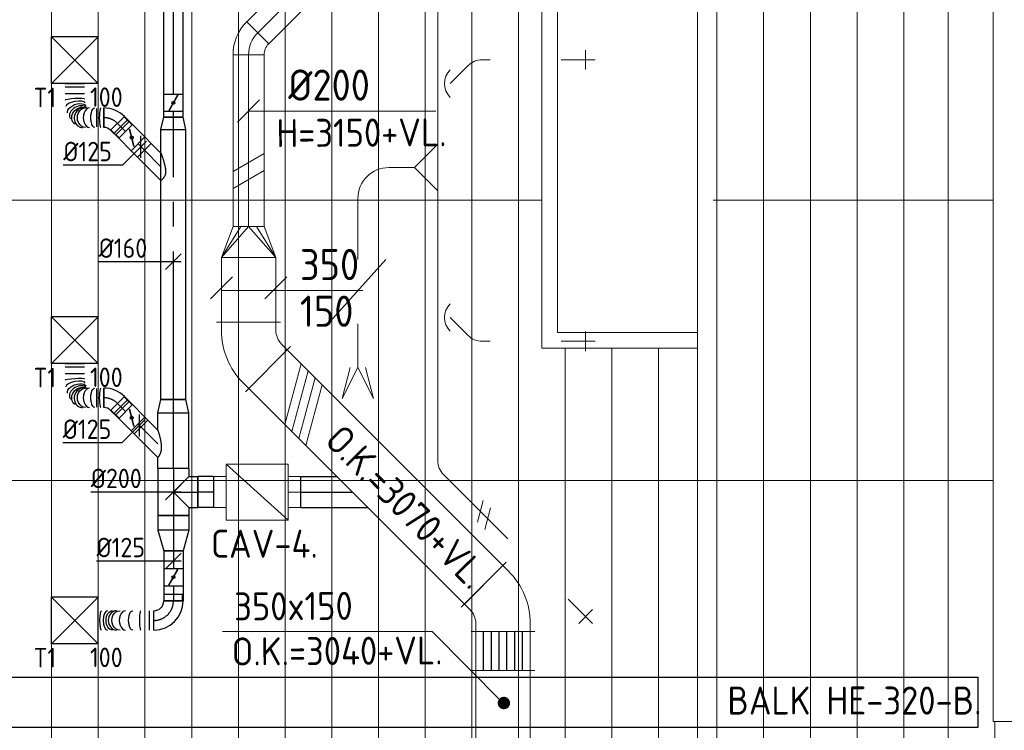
# Model space of a CAD drawing. Header units: millimetres. Extents: x -75017 to 35076, y -1757 to 51354.
# Tile 22 of 41: x -65000 to -58674, y 27440 to 32006. Entities that reach past the tile are written whole.
import ezdxf
from ezdxf.enums import TextEntityAlignment as Align

# ---------------------------------------------------------------- set-up
doc = ezdxf.new("R2010")
doc.units = ezdxf.units.MM
doc.header["$LTSCALE"] = 50
doc.linetypes.add('CENTER2', pattern=[28.575, 19.05, -3.175, 3.175, -3.175])
for name, color, linetype in [('BALKEN', 7, 'Continuous'), ('WL570---_TOEVOER', 200, 'Continuous'), ('WL570---_TOEVOER_HL', 1, 'Continuous'), ('WL570---_TOEVOER_RST', 200, 'Continuous'), ('WL570---_TOEVOER_RST_HL', 1, 'Continuous'), ('WL5772--_R_KANAAL-H', 1, 'Continuous'), ('WM570---_TOEVOER', 2, 'Continuous'), ('WM570---_TOEVOER_PR', 2, 'Continuous'), ('WM570---_TOEVOER_RST_PR', 1, 'Continuous')]:
    doc.layers.add(name, color=color, linetype=linetype)
for name, color, linetype, lineweight in [('WL570---_BESTAAND-HARTLIJN', 161, 'Continuous', 0), ('WL570---_BESTAAND-MAATVOERING', 160, 'Continuous', 0), ('WL570---_BESTAAND-RETOUR', 100, 'Continuous', 0), ('WL570---_BESTAAND-TOEVOER', 200, 'Continuous', 0), ('WL570---_DEMONTEREN', 10, 'Continuous', 0)]:
    doc.layers.add(name, color=color, linetype=linetype, lineweight=lineweight)
doc.layers.get('WL570---_DEMONTEREN').off()
doc.styles.add('BURO-025', font='ISO96.shx', dxfattribs={"height": 125})
doc.styles.add('ISO', font='ISO', dxfattribs={"height": 162})
doc.styles.add('MAATVOERING', font='ISO')

# ---------------------------------------------------------------- blocks, each defined once
blk = doc.blocks.new('KARO')
for p, q in [((1, 0.5), (0, 0.5)), ((0, -0.5), (1, -0.5))]:
    blk.add_line(p, q)
at = {"invisible_edges": 15}
blk.add_3dface([(0, 0.5), (0, -0.5), (1, -0.5), (1, 0.5)], dxfattribs=at)
at = {"layer": 'WL570---_BESTAAND-HARTLIJN'}
blk.add_line((0, 0), (1, 0), dxfattribs=at)
blk = doc.blocks.new('OSV2001600740G')
blk.add_lwpolyline([(0, -100), (74.6, -80), (74.6, 80), (0, 100)], close=True)
at = {"layer": 'WL570---_BESTAAND-HARTLIJN'}
blk.add_line((0, 0), (74.6, 0), dxfattribs=at)
blk = doc.blocks.new('OSV1601250650K')
blk.add_lwpolyline([(-65.3, -80), (0, -62.5), (0, 62.5), (-65.3, 80)], close=True)
at = {"layer": 'WL570---_BESTAAND-HARTLIJN'}
blk.add_line((-65.3, 0), (0, 0), dxfattribs=at)
blk = doc.blocks.new('OTS20020020000H')
blk.add_lwpolyline([(-150, -100), (150, -100), (150, 100), (100, 150), (-100, 150), (-150, 100)], close=True)
at = {"layer": 'WL570---_BESTAAND-HARTLIJN'}
blk.add_line((-150, 0), (150, 0), dxfattribs=at)
at = {"layer": 'WL570---_BESTAAND-RETOUR'}
blk.add_lwpolyline([(-150, 0), (0, 150), (150, 0)], dxfattribs=at)
blk = doc.blocks.new('VRO350150002002000H')
blk.add_lwpolyline([(0, 175), (0, -175), (200, -100), (200, 100)], close=True)
at = {"layer": 'WL570---_BESTAAND-RETOUR'}
for p, q in [((0, 175), (200, 50)), ((0, -175), (200, -50))]:
    blk.add_line(p, q, dxfattribs=at)
blk.add_lwpolyline([(0, -175), (0, -175), (200, 0), (0, 175)], dxfattribs=at)
blk = doc.blocks.new('MVLINE')
blk.add_line((35.4, -35.4), (-35.4, 35.4))
blk = doc.blocks.new('VV335015035020002500KB')
for p, q in [((0, -205), (0, 205)), ((250, -205), (250, 205))]:
    blk.add_line(p, q)
blk.add_lwpolyline([(0, -175), (250, -175), (250, 175), (0, 175)], close=True)
at = {"layer": 'WL5772--_R_KANAAL-H'}
for p, q in [((0, 125), (250, 125)), ((0, 75), (250, 75)), ((0, 25), (250, 25)), ((0, -25), (250, -25)), ((0, -75), (250, -75)), ((0, -125), (250, -125))]:
    blk.add_line(p, q, dxfattribs=at)
blk = doc.blocks.new('KARH')
for p, q in [((1, 0.5), (0, 0.5)), ((0, -0.5), (1, -0.5))]:
    blk.add_line(p, q)
at = {"invisible_edges": 15}
blk.add_3dface([(0, 0.5), (0, -0.5), (1, -0.5), (1, 0.5)], dxfattribs=at)
blk = doc.blocks.new('OBO12500045H')
blk.add_lwpolyline([(62.5, -51.8, 0.198912), (7.6, 80.8), (-80.8, -7.6, -0.198912), (-62.5, -51.8)], format="xyb", close=True)
at = {"invisible_edges": 15}
for points in [[(-77.1, -11.6), (18.6, 68.7), (7.6, 80.8), (-80.8, -7.6)], [(-73.8, -15.9), (28.6, 55.8), (18.6, 68.7), (-77.1, -11.6)], [(-70.9, -20.5), (37.4, 42), (28.6, 55.8), (-73.8, -15.9)], [(-68.4, -25.4), (44.9, 27.5), (37.4, 42), (-70.9, -20.5)], [(-66.3, -30.4), (51.2, 12.4), (44.9, 27.5), (-68.4, -25.4)], [(-64.6, -35.6), (56.1, -3.2), (51.2, 12.4), (-66.3, -30.4)], [(-63.4, -40.9), (59.7, -19.2), (56.1, -3.2), (-64.6, -35.6)], [(-62.7, -46.3), (61.8, -35.4), (59.7, -19.2), (-63.4, -40.9)], [(-62.5, -51.8), (62.5, -51.8), (61.8, -35.4), (-62.7, -46.3)]]:
    blk.add_3dface(points, dxfattribs=at)
at = {"layer": 'WL570---_BESTAAND-HARTLIJN'}
blk.add_arc((-125, -51.8), 125, 0, 45, dxfattribs=at)
blk = doc.blocks.new('OZA1600125045R')
blk.add_lwpolyline([(88.4, 0), (123.7, 35.4), (35.4, 123.7), (-88.4, 0)])
at = {"layer": 'WL570---_BESTAAND-HARTLIJN'}
blk.add_line((0, 0), (79.5, 79.5), dxfattribs=at)
at = {"layer": 'WL570---_BESTAAND-TOEVOER'}
blk.add_arc((0, 88.4), 125, 225, 315, dxfattribs=at)
blk = doc.blocks.new('OBO12500090ZE')
blk.add_lwpolyline([(-62.5, 0), (62.5, 0), (62.5, 125, 1), (-62.5, 125)], format="xyb", close=True)
at = {"layer": 'WL570---_BESTAAND-HARTLIJN'}
for points in [[(0, 0), (0, 187.5)], [(-62.5, 125), (62.5, 125)]]:
    blk.add_lwpolyline(points, dxfattribs=at)
blk = doc.blocks.new('VBO3502003502005050-4')
for p, q in [((20.3, 269.6), (-269.6, -20.3)), ((-205, -176.3), (205, -176.3))]:
    blk.add_line(p, q)
blk.add_lwpolyline([(-175, -176.3), (175, -176.3), (175, -126.3, 0.198912), (34.4, 213.1), (-0.9, 248.4), (-248.4, 0.9), (-213.1, -34.4, -0.198912), (-175, -126.3)], format="xyb", close=True)
blk = doc.blocks.new('VRO200150002002000H')
blk.add_lwpolyline([(0, 100), (0, -100), (200, -100), (200, 100)], close=True)
at = {"layer": 'WL570---_BESTAAND-TOEVOER'}
for p, q in [((0, 100), (200, 50)), ((0, -100), (200, -50))]:
    blk.add_line(p, q, dxfattribs=at)
blk.add_lwpolyline([(0, -100), (0, -100), (200, 0), (0, 100)], dxfattribs=at)
blk = doc.blocks.new('VBX1251250012525000')
blk.add_lwpolyline([(50, -112.5), (300, -112.5), (300, 112.5), (50, 112.5)], close=True)
for points in [[(50, 62.5), (0, 62.5), (0, -62.5), (50, -62.5)], [(300, -62.5), (350, -62.5), (350, 62.5), (300, 62.5)]]:
    blk.add_lwpolyline(points)
at = {"layer": 'WL570---_BESTAAND-HARTLIJN'}
blk.add_line((300, 0), (350, 0), dxfattribs=at)
at = {"layer": 'WL570---_BESTAAND-TOEVOER'}
blk.add_line((50, -112.5), (300, 112.5), dxfattribs=at)
blk = doc.blocks.new('VBO3501503501505050-2')
for p, q in [((20.3, 269.6), (-269.6, -20.3)), ((-205, -176.3), (205, -176.3))]:
    blk.add_line(p, q)
blk.add_lwpolyline([(-175, -176.3), (175, -176.3), (175, -126.3, 0.198912), (34.4, 213.1), (-0.9, 248.4), (-248.4, 0.9), (-213.1, -34.4, -0.198912), (-175, -126.3)], format="xyb", close=True)
blk = doc.blocks.new('OBO20000090H')
blk.add_lwpolyline([(100, -200, 0.414214), (-200, 100), (-200, -100, -0.414214), (-100, -200)], format="xyb", close=True)
at = {"invisible_edges": 15}
for points in [[(-182.6, -101.5), (-147.9, 95.4), (-200, 100), (-200, -100)], [(-165.8, -106), (-97.4, 81.9), (-147.9, 95.4), (-182.6, -101.5)], [(-150, -113.4), (-50, 59.8), (-97.4, 81.9), (-165.8, -106)], [(-135.7, -123.4), (-7.2, 29.8), (-50, 59.8), (-150, -113.4)], [(-123.4, -135.7), (29.8, -7.2), (-7.2, 29.8), (-135.7, -123.4)], [(-113.4, -150), (59.8, -50), (29.8, -7.2), (-123.4, -135.7)], [(-106, -165.8), (81.9, -97.4), (59.8, -50), (-113.4, -150)], [(-101.5, -182.6), (95.4, -147.9), (81.9, -97.4), (-106, -165.8)], [(-100, -200), (100, -200), (95.4, -147.9), (-101.5, -182.6)]]:
    blk.add_3dface(points, dxfattribs=at)
at = {"layer": 'WL570---_BESTAAND-HARTLIJN'}
blk.add_arc((-200, -200), 200, 0, 90, dxfattribs=at)
blk = doc.blocks.new('OBO20000045H')
blk.add_lwpolyline([(100, -82.8, 0.198912), (12.1, 129.3), (-129.3, -12.1, -0.198912), (-100, -82.8)], format="xyb", close=True)
at = {"invisible_edges": 15}
for points in [[(-123.4, -18.6), (29.8, 110), (12.1, 129.3), (-129.3, -12.1)], [(-118.1, -25.5), (45.7, 89.2), (29.8, 110), (-123.4, -18.6)], [(-113.4, -32.8), (59.8, 67.2), (45.7, 89.2), (-118.1, -25.5)], [(-109.4, -40.6), (71.9, 43.9), (59.8, 67.2), (-113.4, -32.8)], [(-106, -48.6), (81.9, 19.8), (71.9, 43.9), (-109.4, -40.6)], [(-103.4, -57), (89.8, -5.2), (81.9, 19.8), (-106, -48.6)], [(-101.5, -65.5), (95.4, -30.7), (89.8, -5.2), (-103.4, -57)], [(-100.4, -74.1), (98.9, -56.7), (95.4, -30.7), (-101.5, -65.5)], [(-100, -82.8), (100, -82.8), (98.9, -56.7), (-100.4, -74.1)]]:
    blk.add_3dface(points, dxfattribs=at)
at = {"layer": 'WL570---_BESTAAND-HARTLIJN'}
blk.add_arc((-200, -82.8), 200, 0, 45, dxfattribs=at)
blk = doc.blocks.new('UISO')
for p, q in [((0, 0.18), (1, 0.757)), ((0, 0), (1, 0.577))]:
    blk.add_line(p, q)
at = {"layer": 'WL570---_BESTAAND-TOEVOER'}
for p, q in [((0, 0.36), (1, 0.937)), ((0, -0.18), (1, 0.397))]:
    blk.add_line(p, q, dxfattribs=at)
blk = doc.blocks.new('Block plafond 7e midden')
at = {"color": 8, "linetype": 'Continuous', "lineweight": 13}
for p, q in [((3535, -410), (3535, -17210)), ((3835, -410), (3835, -17210)), ((4135, -410), (4135, -17210)), ((4435, -410), (4435, -17210)), ((4735, -410), (4735, -17210)), ((5035, -410), (5035, -17210)), ((5335, -410), (5335, -17210)), ((5635, -410), (5635, -17210)), ((5935, -410), (5935, -17210)), ((6235, -410), (6235, -17210)), ((6535, -410), (6535, -17210)), ((7685, -409.2), (7685, -17210)), ((7810, -410), (7810, -17210)), ((8110, -410), (8110, -17210)), ((8410, -410), (8410, -17210)), ((8710, -410), (8710, -17210)), ((9010, -410), (9010, -17210)), ((9296, -409.7), (9296, -17209.7)), ((6685, -5260), (6684.9, -9760)), ((6785, -5260), (6784.9, -9660)), ((9585, -12160), (9585, -5460)), ((9585, -8310), (9585, -9310)), ((-0.2, -8810), (6684.9, -8810)), ((7785, -8810), (9585, -8810)), ((6784.9, -9660), (7684.8, -9660)), ((6684.9, -9760), (7684.8, -9760)), ((6835, -9760), (6835, -17210)), ((7135, -9760), (7135, -17210)), ((7435, -9760), (7435, -17210)), ((9585, -10410), (9585, -11410)), ((-0.2, -10610), (7735, -10610)), ((7510, -10610), (9585, -10610)), ((9885, -12160), (9585, -12160)), ((9596, -17181.6), (9596, -12160))]:
    blk.add_line(p, q, dxfattribs=at)
blk = doc.blocks.new('*U291')
at = {"color": 0, "ltscale": 10}
for p, q in [((150, 150, -2500), (-150, 150, -2500)), ((-150, -150, -2500), (-150, 150, -2500)), ((150, -150, -2500), (-150, 150, -2500)), ((-150, -150, -2500), (150, 150, -2500)), ((150, -150, -2500), (150, 150, -2500)), ((150, -150, -2500), (-150, -150, -2500))]:
    blk.add_line(p, q, dxfattribs=at)
at = {"layer": 'WL570---_TOEVOER_RST_HL', "linetype": 'CENTER2'}
blk.add_circle((0, 0, -2500), 0.075, dxfattribs=at)
at = {"layer": 'WL570---_TOEVOER_RST', "color": 2, "style": 'BURO-025'}
for tag in ['MC', 'Q']:
    blk.add_attdef(tag, text='', height=125, dxfattribs=at).set_placement((0, 0), align=Align.MIDDLE)
at = {"layer": 'WM570---_TOEVOER_RST_PR', "color": 2, "style": 'BURO-025'}
blk.add_attdef('POSNR', text='', height=125, dxfattribs=at).set_placement((0, 0), align=Align.MIDDLE)
blk = doc.blocks.new('*U637')
at = {"color": 0, "ltscale": 10}
for p, q in [((0, 100, -2700), (71.5, 100, -2700)), ((0, -100, -2700), (0, 100, -2700)), ((248.2, 100, -2700), (358.6, 100, -2700)), ((358.6, 100, -2700), (358.6, -100, -2700)), ((0, -100, -2700), (358.6, -100, -2700))]:
    blk.add_line(p, q, dxfattribs=at)
at = {"layer": 'WL570---_TOEVOER_HL', "linetype": 'CENTER2'}
blk.add_line((0, 0, -2700), (358.6, 0, -2700), dxfattribs=at)
at = {"layer": 'WM570---_TOEVOER_PR', "color": 2, "style": 'BURO-025'}
blk.add_attdef('POSNR', text='', height=125, dxfattribs=at).set_placement((0, 0), align=Align.MIDDLE)
blk = doc.blocks.new('*U638')
at = {"color": 0, "ltscale": 10}
for p, q in [((0, 100, -2700), (94.3, 100, -2700)), ((0, -100, -2700), (0, 100, -2700)), ((94.3, 100, -2700), (94.3, -100, -2700)), ((0, -100, -2700), (94.3, -100, -2700))]:
    blk.add_line(p, q, dxfattribs=at)
at = {"layer": 'WL570---_TOEVOER_HL', "linetype": 'CENTER2'}
blk.add_line((0, 0, -2700), (94.3, 0, -2700), dxfattribs=at)
at = {"layer": 'WM570---_TOEVOER_PR', "color": 2, "style": 'BURO-025'}
blk.add_attdef('POSNR', text='', height=125, dxfattribs=at).set_placement((0, 0), align=Align.MIDDLE)
blk = doc.blocks.new('*U639')
at = {"color": 0, "ltscale": 10}
for p, q in [((0, 100, -2700), (134.1, 62.5, -2700)), ((0, 100, -2700), (0, -100, -2700)), ((134.1, 62.5, -2700), (134.1, -62.5, -2700)), ((0, -100, -2700), (134.1, -62.5, -2700))]:
    blk.add_line(p, q, dxfattribs=at)
at = {"layer": 'WL570---_TOEVOER_HL', "linetype": 'CENTER2'}
blk.add_line((0, 0, -2700), (134.1, 0, -2700), dxfattribs=at)
for centre in [(0, 0, -2700), (134.1, 0, -2700)]:
    blk.add_circle(centre, 0.075, dxfattribs=at)
at = {"layer": 'WM570---_TOEVOER_PR', "color": 2, "style": 'BURO-025'}
blk.add_attdef('POSNR', text='', height=125, dxfattribs=at).set_placement((0, 0), align=Align.MIDDLE)
blk = doc.blocks.new('*U640')
at = {"color": 0, "ltscale": 10}
for p, q in [((0, 62.5, -2700), (112.6, 62.5, -2700)), ((0, -62.5, -2700), (0, 62.5, -2700)), ((0, -62.5, -2700), (112.6, -62.5, -2700))]:
    blk.add_line(p, q, dxfattribs=at)
at = {"layer": 'WL570---_TOEVOER_HL', "linetype": 'CENTER2'}
blk.add_line((0, 0, -2700), (112.6, 0, -2700), dxfattribs=at)
at = {"layer": 'WM570---_TOEVOER_PR', "color": 2, "style": 'BURO-025'}
blk.add_attdef('POSNR', text='', height=125, dxfattribs=at).set_placement((0, 0), align=Align.MIDDLE)
blk = doc.blocks.new('*U641')
at = {"ltscale": 10}
for p, q in [((-56.5, 62.5, -2700), (56.5, 62.5, -2700)), ((-56.5, -62.5, -2700), (-56.5, 62.5, -2700)), ((-49.4, 27.3, -2700), (-48.4, 29.1, -2700)), ((48.4, -29.1, -2700), (-49.4, 27.3, -2700)), ((49.4, -27.3, -2700), (-48.4, 29.1, -2700)), ((56.5, 62.5, -2700), (56.5, -62.5, -2700)), ((-56.5, -62.5, -2700), (56.5, -62.5, -2700)), ((48.4, -29.1, -2700), (49.4, -27.3, -2700))]:
    blk.add_line(p, q, dxfattribs=at)
blk.add_circle((0, 0, -2700), 9.41, dxfattribs=at)
at = {"layer": 'WL570---_TOEVOER', "color": 2, "style": 'BURO-025'}
blk.add_attdef('I', text='', height=125, dxfattribs=at).set_placement((0, 0), align=Align.MIDDLE)
at = {"layer": 'WM570---_TOEVOER_PR', "color": 2, "style": 'BURO-025'}
blk.add_attdef('POSNR', text='', height=125, dxfattribs=at).set_placement((0, 0), align=Align.MIDDLE)
blk = doc.blocks.new('*U642')
at = {"color": 0, "ltscale": 10}
for p, q in [((0, 62.5, -2700), (95.6, 62.5, -2700)), ((95.6, 62.5, -2700), (95.6, -62.5, -2700)), ((0, -62.5, -2700), (95.6, -62.5, -2700))]:
    blk.add_line(p, q, dxfattribs=at)
at = {"layer": 'WL570---_TOEVOER_HL', "linetype": 'CENTER2'}
blk.add_line((0, 0, -2700), (95.6, 0, -2700), dxfattribs=at)
at = {"layer": 'WM570---_TOEVOER_PR', "color": 2, "style": 'BURO-025'}
blk.add_attdef('POSNR', text='', height=125, dxfattribs=at).set_placement((0, 0), align=Align.MIDDLE)
blk = doc.blocks.new('*U643')
at = {"color": 0, "ltscale": 10}
for p, q in [((0, 100, -2700), (85.2, 80, -2700)), ((0, 100, -2700), (0, -100, -2700)), ((85.2, 80, -2700), (85.2, -80, -2700)), ((0, -100, -2700), (85.2, -80, -2700))]:
    blk.add_line(p, q, dxfattribs=at)
at = {"layer": 'WL570---_TOEVOER_HL', "linetype": 'CENTER2'}
blk.add_line((0, 0, -2700), (85.2, 0, -2700), dxfattribs=at)
for centre in [(0, 0, -2700), (85.2, 0, -2700)]:
    blk.add_circle(centre, 0.075, dxfattribs=at)
at = {"layer": 'WM570---_TOEVOER_PR', "color": 2, "style": 'BURO-025'}
blk.add_attdef('POSNR', text='', height=125, dxfattribs=at).set_placement((0, 0), align=Align.MIDDLE)
blk = doc.blocks.new('*U644')
at = {"color": 0, "ltscale": 10}
for p, q in [((0, 62.5, -2700), (73.1, 62.5, -2700)), ((73.1, 62.5, -2700), (73.1, -62.5, -2700)), ((0, -62.5, -2700), (73.1, -62.5, -2700))]:
    blk.add_line(p, q, dxfattribs=at)
at = {"layer": 'WL570---_TOEVOER_HL', "linetype": 'CENTER2'}
blk.add_line((0, 0, -2700), (73.1, 0, -2700), dxfattribs=at)
at = {"layer": 'WM570---_TOEVOER_PR', "color": 2, "style": 'BURO-025'}
blk.add_attdef('POSNR', text='', height=125, dxfattribs=at).set_placement((0, 0), align=Align.MIDDLE)
blk = doc.blocks.new('*U645')
at = {"color": 0, "ltscale": 10}
for p, q in [((0, 62.5, -2700), (28.2, 62.5, -2700)), ((28.2, 62.5, -2700), (28.2, -62.5, -2700)), ((0, -62.5, -2700), (28.2, -62.5, -2700))]:
    blk.add_line(p, q, dxfattribs=at)
at = {"layer": 'WL570---_TOEVOER_HL', "linetype": 'CENTER2'}
blk.add_line((0, 0, -2700), (28.2, 0, -2700), dxfattribs=at)
at = {"layer": 'WM570---_TOEVOER_PR', "color": 2, "style": 'BURO-025'}
blk.add_attdef('POSNR', text='', height=125, dxfattribs=at).set_placement((0, 0), align=Align.MIDDLE)
blk = doc.blocks.new('*U646')
at = {"ltscale": 10}
for p, q in [((-100.8, -59.4, -2700), (-100.8, 59.4, -2700)), ((-56.4, 59.4, -2700), (-100.8, 59.4, -2700)), ((-56.4, 62.5, -2700), (56.4, 62.5, -2700)), ((-56.4, -62.5, -2700), (-56.4, 62.5, -2700)), ((-49.4, 27.3, -2700), (-48.4, 29.1, -2700)), ((48.4, -29.1, -2700), (-49.4, 27.3, -2700)), ((49.4, -27.3, -2700), (-48.4, 29.1, -2700)), ((56.4, 62.5, -2700), (56.4, -62.5, -2700)), ((-56.4, -59.4, -2700), (-100.8, -59.4, -2700)), ((-56.4, -62.5, -2700), (56.4, -62.5, -2700)), ((48.4, -29.1, -2700), (49.4, -27.3, -2700))]:
    blk.add_line(p, q, dxfattribs=at)
blk.add_circle((0, 0, -2700), 9.41, dxfattribs=at)
at = {"layer": 'WL570---_TOEVOER', "color": 2, "style": 'BURO-025'}
blk.add_attdef('I', text='', height=125, dxfattribs=at).set_placement((0, 0), align=Align.MIDDLE)
at = {"layer": 'WM570---_TOEVOER_PR', "color": 2, "style": 'BURO-025'}
blk.add_attdef('POSNR', text='', height=125, dxfattribs=at).set_placement((0, 0), align=Align.MIDDLE)
blk = doc.blocks.new('*U647')
at = {"color": 0, "ltscale": 10}
for p, q in [((0, 88.4, -2700), (151.7, -63.3, -2700)), ((0, -88.4, -2700), (63.3, -151.7, -2700)), ((151.7, -63.3, -2700), (63.3, -151.7, -2700))]:
    blk.add_line(p, q, dxfattribs=at)
blk.add_spline([(-0.2, -87.7, -2700), (-0.8, -85.8, -2700), (-1.8, -82.6, -2700), (-3.1, -78.1, -2700), (-4.7, -72.6, -2700), (-6.6, -66, -2700), (-8.7, -58.4, -2700), (-10.8, -50, -2700), (-13.1, -41, -2700), (-15.2, -31.5, -2700), (-17.2, -21.7, -2700), (-19, -11.7, -2700), (-20.4, -1.8, -2700), (-21.4, 8, -2700), (-21.9, 17.4, -2700), (-21.9, 26.4, -2700), (-21.4, 34.8, -2700), (-20.4, 42.5, -2700), (-19, 49.7, -2700), (-17.2, 56.2, -2700), (-15.2, 62, -2700), (-13.1, 67.2, -2700), (-10.8, 71.7, -2700), (-8.7, 75.7, -2700), (-6.6, 79.1, -2700), (-4.7, 82, -2700), (-3.1, 84.3, -2700), (-1.8, 86.1, -2700), (-0.8, 87.4, -2700), (-0.2, 88.1, -2700), (0, 88.4, -2700)], degree=3, dxfattribs=at)
at = {"layer": 'WL570---_TOEVOER_HL', "linetype": 'CENTER2'}
blk.add_line((0, 0, -2700), (107.5, -107.5, -2700), dxfattribs=at)
at = {"layer": 'WM570---_TOEVOER_PR', "color": 2, "style": 'BURO-025'}
blk.add_attdef('POSNR', text='', height=125, dxfattribs=at).set_placement((0, 0), align=Align.MIDDLE)
blk = doc.blocks.new('*U648')
at = {"color": 0, "ltscale": 10}
for p, q in [((-7.6, 80.8, -2700), (80.8, -7.6, -2700)), ((26, 109.9, -2700), (109.9, 26, -2700)), ((-51.8, 59.4, -2700), (-96.1, 59.4, -2700)), ((-96.1, -59.4, -2700), (-96.1, 59.4, -2700)), ((-51.8, -62.5, -2700), (-51.8, 62.5, -2700)), ((-51.8, -59.4, -2700), (-51.8, 59.4, -2700)), ((-51.8, -59.4, -2700), (-96.1, -59.4, -2700))]:
    blk.add_line(p, q, dxfattribs=at)
for radius in [62.6, 187.6]:
    blk.add_arc((-51.8, 125.1, -2700), radius, 270, 315, dxfattribs=at)
at = {"layer": 'WL570---_TOEVOER_HL', "linetype": 'CENTER2'}
blk.add_arc((-51.8, 125.1, -2700), 125.1, 270, 315, dxfattribs=at)
at = {"layer": 'WM570---_TOEVOER_PR', "color": 2, "style": 'BURO-025'}
blk.add_attdef('POSNR', text='', height=125, dxfattribs=at).set_placement((0, 0), align=Align.MIDDLE)
blk = doc.blocks.new('*U649')
at = {"color": 0, "ltscale": 10}
for p, q in [((0, -62.5, -2700), (0, 62.5, -2700)), ((242.9, -72.1, -2700), (242.7, -71.1, -2700)), ((247.8, -156.2, -2700), (122.8, -156.2, -2700)), ((247.8, -198.4, -2700), (122.8, -198.4, -2700)), ((247.8, -219.4, -2700), (122.8, -219.4, -2700))]:
    blk.add_line(p, q, dxfattribs=at)
for centre, major_axis, ratio, start_param, end_param in [((19.7, 0, -2700), (0, -62.5), 0.140428, 0, 3.141593), ((90.9, 0, -2700), (0, -62.5), 0.648666, 0, 3.141593), ((162.4, -27, -2700), (54, 31.8), 0.713999, 3.241402, 6.198569), ((133.7, 0, -2700), (-17, -60.7), 0.884043, 0.243471, 2.898122), ((133.7, 0, -2700), (-17, -60.7), 0.884043, 2.898122, 3.385063), ((162.4, -27, -2700), (54, 31.8), 0.713999, 6.198569, 6.367802), ((181.2, -83, -2700), (61.6, 11.4), 0.345459, 3.164281, 6.260497)]:
    blk.add_ellipse(centre, major_axis=major_axis, ratio=ratio, start_param=start_param, end_param=end_param, dxfattribs=at)
at = {"color": 0, "ltscale": 10, "extrusion": (0, 0, -1)}
for centre, major_axis, ratio, start_param, end_param in [((57.5, 0, -2700), (0, 62.5), 0.410421, 0, 3.141593), ((148.8, -9.2, -2700), (42.1, 46.7), 0.828153, 6.128309, 9.198201), ((117.3, 0, -2700), (0, 62.5), 0.836734, 0, 3.141593), ((173.4, -52.2, -2700), (59.2, 20.4), 0.549001, 6.237686, 9.379279), ((185.3, -117.3, -2700), (62.5, 3.7), 0.117878, 6.276274, 9.417866)]:
    blk.add_ellipse(centre, major_axis=major_axis, ratio=ratio, start_param=start_param, end_param=end_param, dxfattribs=at)
at = {"layer": 'WM570---_TOEVOER_PR', "color": 2, "style": 'BURO-025'}
blk.add_attdef('POSNR', text='', height=125, dxfattribs=at).set_placement((0, 0), align=Align.MIDDLE)
blk = doc.blocks.new('*U650')
at = {"color": 0, "ltscale": 10}
for p, q in [((-125, 59.375, -2700), (-169.3, 59.375, -2700)), ((-169.3, -59.375, -2700), (-169.3, 59.375, -2700)), ((-125, -62.5, -2700), (-125, 62.5, -2700)), ((-125, -59.375, -2700), (-125, 59.375, -2700)), ((-125, -59.375, -2700), (-169.3, -59.375, -2700)), ((62.5, -125, -2700), (-62.5, -125, -2700))]:
    blk.add_line(p, q, dxfattribs=at)
for radius in [187.5, 62.5]:
    blk.add_arc((-125, -125, -2700), radius, 0, 90, dxfattribs=at)
at = {"layer": 'WL570---_TOEVOER_HL', "linetype": 'CENTER2'}
blk.add_arc((-125, -125, -2700), 125, 0, 90, dxfattribs=at)
at = {"layer": 'WM570---_TOEVOER_PR', "color": 2, "style": 'BURO-025'}
blk.add_attdef('POSNR', text='', height=125, dxfattribs=at).set_placement((0, 0), align=Align.MIDDLE)
blk = doc.blocks.new('*U651')
at = {"color": 0, "ltscale": 10}
for p, q in [((0, 62.5, -2700), (0, -62.5, -2700)), ((28.7, 62.5, -2700), (28.7, -62.5, -2700)), ((357.7, 62.5, -2700), (357.7, -62.5, -2700))]:
    blk.add_line(p, q, dxfattribs=at)
for centre, major_axis, ratio, start_param, end_param in [((84.5, 0, -2700), (0, -62.5), 0.144789, 0, 3.141593), ((182.1, 0, -2700), (0, -62.5), 0.665463, 0, 3.141593), ((239.9, 0, -2700), (0, 62.5), 0.853792, 3.141593, 6.283185), ((299.4, 0, -2700), (0, 62.5), 0.422476, 3.141593, 6.283185)]:
    blk.add_ellipse(centre, major_axis=major_axis, ratio=ratio, start_param=start_param, end_param=end_param, dxfattribs=at)
at = {"color": 0, "ltscale": 10, "extrusion": (0, 0, -1)}
for centre, major_axis, ratio, start_param, end_param in [((136.5, 0, -2700), (0, 62.5), 0.422476, 0, 3.141593), ((217.4, 0, -2700), (0, 62.5), 0.853792, 0, 3.141593), ((265.9, 0, -2700), (0, -62.5), 0.665463, 3.141593, 6.283185), ((337.7, 0, -2700), (0, -62.5), 0.144789, 3.141593, 6.283185)]:
    blk.add_ellipse(centre, major_axis=major_axis, ratio=ratio, start_param=start_param, end_param=end_param, dxfattribs=at)
at = {"layer": 'WM570---_TOEVOER_PR', "color": 2, "style": 'BURO-025'}
blk.add_attdef('POSNR', text='', height=125, dxfattribs=at).set_placement((0, 0), align=Align.MIDDLE)
blk = doc.blocks.new('*U652')
at = {"ltscale": 10}
for p, q in [((-100.8, -59.4, -2700), (-100.8, 59.4, -2700)), ((-56.4, 59.4, -2700), (-100.8, 59.4, -2700)), ((-56.4, 62.5, -2700), (56.4, 62.5, -2700)), ((-56.4, -62.5, -2700), (-56.4, 62.5, -2700)), ((-49.4, 27.3, -2700), (-48.4, 29.1, -2700)), ((48.4, -29.1, -2700), (-49.4, 27.3, -2700)), ((49.4, -27.3, -2700), (-48.4, 29.1, -2700)), ((56.4, 62.5, -2700), (56.4, -62.5, -2700)), ((-56.4, -59.4, -2700), (-100.8, -59.4, -2700)), ((-56.4, -62.5, -2700), (56.4, -62.5, -2700)), ((48.4, -29.1, -2700), (49.4, -27.3, -2700))]:
    blk.add_line(p, q, dxfattribs=at)
blk.add_circle((0, 0, -2700), 9.41, dxfattribs=at)
at = {"layer": 'WL570---_TOEVOER', "color": 2, "style": 'BURO-025'}
blk.add_attdef('I', text='', height=125, dxfattribs=at).set_placement((0, 0), align=Align.MIDDLE)
at = {"layer": 'WM570---_TOEVOER_PR', "color": 2, "style": 'BURO-025'}
blk.add_attdef('POSNR', text='', height=125, dxfattribs=at).set_placement((0, 0), align=Align.MIDDLE)
blk = doc.blocks.new('*U653')
at = {"color": 0, "ltscale": 10}
for p, q in [((0, 62.5, -2700), (58.3, 62.5, -2700)), ((58.3, 62.5, -2700), (58.3, -62.5, -2700)), ((0, -62.5, -2700), (58.3, -62.5, -2700))]:
    blk.add_line(p, q, dxfattribs=at)
at = {"layer": 'WL570---_TOEVOER_HL', "linetype": 'CENTER2'}
blk.add_line((0, 0, -2700), (58.3, 0, -2700), dxfattribs=at)
at = {"layer": 'WM570---_TOEVOER_PR', "color": 2, "style": 'BURO-025'}
blk.add_attdef('POSNR', text='', height=125, dxfattribs=at).set_placement((0, 0), align=Align.MIDDLE)
blk = doc.blocks.new('*U654')
at = {"color": 0, "ltscale": 10}
for p, q in [((0, 88.4, -2700), (150.4, -62.1, -2700)), ((150.4, -62.1, -2700), (62.1, -150.4, -2700)), ((0, -88.4, -2700), (62.1, -150.4, -2700))]:
    blk.add_line(p, q, dxfattribs=at)
blk.add_spline([(-0.3, -87.7, -2700), (-1, -85.6, -2700), (-2.2, -82.1, -2700), (-3.9, -77.3, -2700), (-6, -71.3, -2700), (-8.4, -64.1, -2700), (-11.1, -55.9, -2700), (-14.1, -46.8, -2700), (-17.1, -37, -2700), (-20.1, -26.6, -2700), (-23, -15.9, -2700), (-25.5, -5.1, -2700), (-27.7, 5.5, -2700), (-29.2, 15.8, -2700), (-30, 25.5, -2700), (-30, 34.4, -2700), (-29.2, 42.6, -2700), (-27.7, 49.8, -2700), (-25.5, 56.2, -2700), (-23, 61.9, -2700), (-20.1, 66.9, -2700), (-17.1, 71.2, -2700), (-14.1, 75, -2700), (-11.1, 78.2, -2700), (-8.4, 81, -2700), (-6, 83.3, -2700), (-3.9, 85.1, -2700), (-2.2, 86.6, -2700), (-1, 87.6, -2700), (-0.3, 88.2, -2700), (0, 88.4, -2700)], degree=3, dxfattribs=at)
at = {"layer": 'WL570---_TOEVOER_HL', "linetype": 'CENTER2'}
blk.add_line((0, 0, -2700), (106.3, -106.3, -2700), dxfattribs=at)
at = {"layer": 'WM570---_TOEVOER_PR', "color": 2, "style": 'BURO-025'}
blk.add_attdef('POSNR', text='', height=125, dxfattribs=at).set_placement((0, 0), align=Align.MIDDLE)
blk = doc.blocks.new('*U655')
at = {"color": 0, "ltscale": 10}
for p, q in [((0, 80, -2700), (1736.5, 80, -2700)), ((0, -80, -2700), (0, 80, -2700)), ((1736.5, 80, -2700), (1736.5, -80, -2700)), ((0, -80, -2700), (1736.5, -80, -2700))]:
    blk.add_line(p, q, dxfattribs=at)
at = {"layer": 'WL570---_TOEVOER_HL', "linetype": 'CENTER2'}
blk.add_line((0, 0, -2700), (1736.5, 0, -2700), dxfattribs=at)
at = {"layer": 'WM570---_TOEVOER_PR', "color": 2, "style": 'BURO-025'}
blk.add_attdef('POSNR', text='', height=125, dxfattribs=at).set_placement((0, 0), align=Align.MIDDLE)
blk = doc.blocks.new('*U656')
at = {"color": 0, "ltscale": 10}
for p, q in [((0, 100, -2700), (100.8, 100, -2700)), ((0, -100, -2700), (0, 100, -2700)), ((100.8, 100, -2700), (100.8, -100, -2700)), ((0, -100, -2700), (100.8, -100, -2700))]:
    blk.add_line(p, q, dxfattribs=at)
at = {"layer": 'WL570---_TOEVOER_HL', "linetype": 'CENTER2'}
blk.add_line((0, 0, -2700), (100.8, 0, -2700), dxfattribs=at)
at = {"layer": 'WM570---_TOEVOER_PR', "color": 2, "style": 'BURO-025'}
blk.add_attdef('POSNR', text='', height=125, dxfattribs=at).set_placement((0, 0), align=Align.MIDDLE)
blk = doc.blocks.new('*U657')
at = {"color": 0, "ltscale": 10}
for p, q in [((-100, 100, -2700), (-100, 157.3, -2700)), ((-100, 157.3, -2700), (100, 157.3, -2700)), ((100, 100, -2700), (100, 157.3, -2700)), ((-150.3, 100, -2700), (-100, 100, -2700)), ((-150.3, 100, -2700), (-150.3, -100, -2700)), ((-100, 100, -2700), (0, 0, -2700)), ((100, 100, -2700), (0, 0, -2700)), ((100, 100, -2700), (150.3, 100, -2700)), ((150.3, 100, -2700), (150.3, -100, -2700)), ((-150.3, -100, -2700), (150.3, -100, -2700))]:
    blk.add_line(p, q, dxfattribs=at)
at = {"layer": 'WL570---_TOEVOER_HL', "linetype": 'CENTER2'}
for p, q in [((0, 0, -2700), (0, 157.3, -2700)), ((-150.3, 0, -2700), (150.3, 0, -2700))]:
    blk.add_line(p, q, dxfattribs=at)
at = {"layer": 'WM570---_TOEVOER_PR', "color": 2, "style": 'BURO-025'}
blk.add_attdef('POSNR', text='', height=125, dxfattribs=at).set_placement((0, 0), align=Align.MIDDLE)
blk = doc.blocks.new('*U660')
at = {"color": 0, "ltscale": 10}
for p, q in [((0, 62.5, -2700), (35.6, 62.5, -2700)), ((0, -62.5, -2700), (0, 62.5, -2700)), ((0, -62.5, -2700), (35.6, -62.5, -2700))]:
    blk.add_line(p, q, dxfattribs=at)
at = {"layer": 'WL570---_TOEVOER_HL', "linetype": 'CENTER2'}
blk.add_line((0, 0, -2700), (35.6, 0, -2700), dxfattribs=at)
at = {"layer": 'WM570---_TOEVOER_PR', "color": 2, "style": 'BURO-025'}
blk.add_attdef('POSNR', text='', height=125, dxfattribs=at).set_placement((0, 0), align=Align.MIDDLE)
blk = doc.blocks.new('*U661')
at = {"color": 0, "ltscale": 10}
for p, q in [((0, 80, -2700), (78.2, 62.5, -2700)), ((0, 80, -2700), (0, -80, -2700)), ((78.2, 62.5, -2700), (78.2, -62.5, -2700)), ((0, -80, -2700), (78.2, -62.5, -2700))]:
    blk.add_line(p, q, dxfattribs=at)
at = {"layer": 'WL570---_TOEVOER_HL', "linetype": 'CENTER2'}
blk.add_line((0, 0, -2700), (78.2, 0, -2700), dxfattribs=at)
for centre in [(0, 0, -2700), (78.2, 0, -2700)]:
    blk.add_circle(centre, 0.075, dxfattribs=at)
at = {"layer": 'WM570---_TOEVOER_PR', "color": 2, "style": 'BURO-025'}
blk.add_attdef('POSNR', text='', height=125, dxfattribs=at).set_placement((0, 0), align=Align.MIDDLE)
blk = doc.blocks.new('*U662')
at = {"ltscale": 10}
for p, q in [((-56.5, 62.5, -2700), (56.5, 62.5, -2700)), ((-56.5, -62.5, -2700), (-56.5, 62.5, -2700)), ((-49.4, 27.3, -2700), (-48.4, 29.1, -2700)), ((48.4, -29.1, -2700), (-49.4, 27.3, -2700)), ((49.4, -27.3, -2700), (-48.4, 29.1, -2700)), ((56.5, 62.5, -2700), (56.5, -62.5, -2700)), ((-56.5, -62.5, -2700), (56.5, -62.5, -2700)), ((48.4, -29.1, -2700), (49.4, -27.3, -2700))]:
    blk.add_line(p, q, dxfattribs=at)
blk.add_circle((0, 0, -2700), 9.41, dxfattribs=at)
at = {"layer": 'WL570---_TOEVOER', "color": 2, "style": 'BURO-025'}
blk.add_attdef('I', text='', height=125, dxfattribs=at).set_placement((0, 0), align=Align.MIDDLE)
at = {"layer": 'WM570---_TOEVOER_PR', "color": 2, "style": 'BURO-025'}
blk.add_attdef('POSNR', text='', height=125, dxfattribs=at).set_placement((0, 0), align=Align.MIDDLE)
blk = doc.blocks.new('*U663')
at = {"color": 0, "ltscale": 10}
for p, q in [((0, 62.5, -2700), (1892.8, 62.5, -2700)), ((1892.8, 62.5, -2700), (1892.8, -62.5, -2700)), ((0, -62.5, -2700), (1892.8, -62.5, -2700))]:
    blk.add_line(p, q, dxfattribs=at)
at = {"layer": 'WL570---_TOEVOER_HL', "linetype": 'CENTER2'}
blk.add_line((0, 0, -2700), (1892.8, 0, -2700), dxfattribs=at)
at = {"layer": 'WM570---_TOEVOER_PR', "color": 2, "style": 'BURO-025'}
blk.add_attdef('POSNR', text='', height=125, dxfattribs=at).set_placement((0, 0), align=Align.MIDDLE)
blk = doc.blocks.new('*U664')
at = {"layer": 'WM570---_TOEVOER', "color": 0, "ltscale": 10}
for p, q in [((50, 0), (-494.3, 0)), ((-50, -50), (50, 50))]:
    blk.add_line(p, q, dxfattribs=at)
at = {"layer": 'WM570---_TOEVOER', "color": 0, "style": 'BURO-025'}
blk.add_text('%%c125', height=125, dxfattribs=at).set_placement((-494.3, 25))
blk = doc.blocks.new('*U665')
at = {"layer": 'WM570---_TOEVOER', "color": 0, "ltscale": 10}
for p, q in [((0, -70.7), (0, 70.7)), ((35.4, 35.4), (-112.1, -112.1)), ((-112.1, -112.1), (-492.5, -112.1))]:
    blk.add_line(p, q, dxfattribs=at)
at = {"layer": 'WM570---_TOEVOER', "color": 0, "style": 'BURO-025'}
blk.add_text('%%c125', height=125, dxfattribs=at).set_placement((-492.5, -87.1))
blk = doc.blocks.new('*U666')
at = {"layer": 'WM570---_TOEVOER', "color": 0, "ltscale": 10}
for p, q in [((50, 0), (-530.9, 0)), ((-50, -50), (50, 50))]:
    blk.add_line(p, q, dxfattribs=at)
at = {"layer": 'WM570---_TOEVOER', "color": 0, "style": 'BURO-025'}
blk.add_text('%%c200', height=125, dxfattribs=at).set_placement((-530.9, 25))
blk = doc.blocks.new('*U667')
at = {"layer": 'WM570---_TOEVOER', "color": 0, "ltscale": 10}
for p, q in [((50, 0), (-480.1, 0)), ((-50, -50), (50, 50))]:
    blk.add_line(p, q, dxfattribs=at)
at = {"layer": 'WM570---_TOEVOER', "color": 0, "style": 'BURO-025'}
blk.add_text('%%c160', height=125, dxfattribs=at).set_placement((-480.1, 25))
blk = doc.blocks.new('*U668')
at = {"layer": 'WM570---_TOEVOER', "color": 0, "ltscale": 10}
for p, q in [((0, -70.7), (0, 70.7)), ((35.4, 35.4), (-118.1, -118.1)), ((-118.1, -118.1), (-498.5, -118.1))]:
    blk.add_line(p, q, dxfattribs=at)
at = {"layer": 'WM570---_TOEVOER', "color": 0, "style": 'BURO-025'}
blk.add_text('%%c125', height=125, dxfattribs=at).set_placement((-498.5, -93.1))

msp = doc.modelspace()

# ---------------------------------------------------------------- linework, layer by layer
at = {"layer": 'BALKEN'}
for p, q in [((-68519.1, 27780.8), (-58841.5, 27780.8)), ((-58841.5, 27460.8), (-58841.5, 27780.8)), ((-68519.1, 27460.8), (-58841.5, 27460.8))]:
    msp.add_line(p, q, dxfattribs=at)
at = {"layer": 'WL570---_BESTAAND-MAATVOERING'}
for p, q in [((-62349.7, 28075.5), (-63697, 28075.5)), ((-61902.4, 27622.9), (-62349.7, 28075.5))]:
    msp.add_line(p, q, dxfattribs=at)
at = {"layer": 'WL570---_BESTAAND-MAATVOERING', "const_width": 40}
msp.add_lwpolyline([(-61869, 27614.9, -1), (-61909, 27614.9, -1)], format="xyb", close=True, dxfattribs=at)
at = {"layer": 'WL570---_BESTAAND-TOEVOER'}
for points in [[(-62325.6, 31419.1), (-62521.3, 31419.1), (-63529.4, 31419.1)], [(-63704.4, 30265.8), (-63255.9, 30265.8), (-62794.4, 30265.8)]]:
    msp.add_lwpolyline(points, dxfattribs=at)
at = {"layer": 'WL570---_TOEVOER'}
for p, q in [((-63194.3, 29070.6), (-62962.5, 29070.6)), ((-63194.3, 28870.6), (-63194.3, 29070.6)), ((-63194.3, 28870.6), (-62762.5, 28870.6))]:
    msp.add_line(p, q, dxfattribs=at)
at = {"layer": 'WL570---_TOEVOER_HL', "linetype": 'CENTER2'}
msp.add_line((-63194.3, 28970.6), (-62862.5, 28970.6), dxfattribs=at)

# ---------------------------------------------------------------- block references
at = {"layer": 'WL570---_BESTAAND-TOEVOER'}
for name, p in [('Block plafond 7e midden', (-68330, 39655.8)), ('VBO3502003502005050-4', (-61894.5, 28250.1))]:
    msp.add_blockref(name, p, dxfattribs=at)
for name, p, xscale, yscale, zscale, rotation in [('KARO', (-63470.8, 31921.8), 2130.064605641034, 200, 200, 45.0000000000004), ('KARO', (-63529.4, 30677.1), 1103.246738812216, 200, 200, 90), ('MVLINE', (-63529.4, 31419.1), 2, 2, 2, 90), ('KARH', (-63529.4, 30061.4), 415.9222118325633, 350, 150, 90), ('MVLINE', (-63704.2, 30282.5), 2, 2, 2, 90), ('MVLINE', (-63354.4, 30282.5), 2, 2, 2, 90), ('KARH', (-62019.2, 28374.8), 1959.440183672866, 350, 150, 135), ('UISO', (-63206.4, 29314.5), 350, 350, 350, 45), ('VBX1251250012525000', (-63754.3, 28970.6), -1.59999, 1.59999, 1.59999, 180), ('KARH', (-61894.5, 27999.7), 848.7317436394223, 350, 150, 270)]:
    msp.add_blockref(name, p, dxfattribs=dict(at, xscale=xscale, yscale=yscale, zscale=zscale, rotation=rotation))
for name, p, rotation in [('OBO20000045H', (-63529.4, 31863.2), 135.0000000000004), ('VRO350150002002000H', (-63529.4, 30477.3), 90), ('VBO3501503501505050-2', (-63529.4, 29885), 180)]:
    msp.add_blockref(name, p, dxfattribs=dict(at, rotation=rotation))
at = {"layer": 'WL570---_BESTAAND-TOEVOER', "xscale": -1, "rotation": 270}
msp.add_blockref('VV335015035020002500KB', (-61894.5, 27823.8), dxfattribs=at)
at = {"layer": 'WL570---_DEMONTEREN'}
for name, p, xscale, yscale, zscale, rotation in [('KARO', (-62313.9, 32519.4), 621.7469976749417, 125, 125, 270.0000000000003), ('KARO', (-62314, 31832.3), 460.2815833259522, 160, 160, 269.9978072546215), ('KARO', (-62117.9, 31711.5), -51.70678160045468, 125, 125, 45.00219274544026), ('KARO', (-62314, 31204), -94.13427758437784, 200, 200, 269.9989036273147), ('UISO', (-63429.4, 31109.2), 200, 200, 200, 180), ('KARO', (-62627.2, 31055.8), 163.2053080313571, 200, 200, 359.9989036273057), ('KARO', (-62314, 30905.8), 113.3662558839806, 200, 200, 269.9989036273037), ('KARO', (-62827.2, 30532.1), 323.6932318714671, 200, 200, 89.99890362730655), ('KARO', (-62314, 29757.3), 960.0955798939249, 160, 160, 89.9978072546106), ('VBX1251250012525000', (-62827.2, 29984.7), -1.59999, 1.59999, 1.59999, 270.0000000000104), ('KARO', (-62827.2, 29771.5), 279.6302324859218, 200, 200, 89.99890362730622), ('KARO', (-62117.9, 29975.9), 51.70678160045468, 125, 125, 134.9978072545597), ('KARO', (-61976.2, 29939.3), 53.29285518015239, 125, 125, 180), ('KARO', (-61520.8, 29939.3), -31.59570207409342, 125, 125, 180), ('KARO', (-62313.9, 29691.9), 519.7339751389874, 125, 125, 269.9978072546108), ('KARO', (-62277.3, 29083.8), 584.7313515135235, 125, 125, 314.9978072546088), ('UISO', (-62005.8, 28900.7), 125, 125, 125, 224.9978072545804), ('KARO', (-61475, 28281.4), -31.59570207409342, 125, 125, 134.9999999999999)]:
    msp.add_blockref(name, p, dxfattribs=dict(at, xscale=xscale, yscale=yscale, zscale=zscale, rotation=rotation))
for name, p, rotation in [('OSV1601250650K', (-62313.9, 31897.6), 90.00219274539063), ('OTS20020020000H', (-62314, 31055.8), 89.99890362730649), ('OBO20000090H', (-62827.2, 31055.8), 89.99890362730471), ('OZA1600125045R', (-62234, 30092), 269.9978072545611), ('OBO12500045H', (-62081.3, 29939.3), 224.9978072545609), ('OBO12500090ZE', (-61489.2, 29939.3), 270), ('VRO200150002002000H', (-62827.2, 29571.8), 89.99999999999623), ('OBO12500045H', (-62313.9, 29120.4), 179.9978072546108), ('OBO12500090ZE', (-61452.6, 28259.1), 225)]:
    msp.add_blockref(name, p, dxfattribs=dict(at, rotation=rotation))
at = {"layer": 'WL570---_DEMONTEREN', "xscale": -1}
for name, p, rotation in [('OBO12500045H', (-62081.3, 31748.1), 315.0021927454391), ('OBO12500090ZE', (-61489.2, 31748.1), 270), ('OZA1600125045R', (-62234, 31595.4), 270.0021927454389), ('OSV2001600740G', (-62314, 31298.1), 269.9989036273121), ('OSV2001600740G', (-62314, 30792.4), 89.99780725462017), ('OSV1601250650K', (-62314, 29691.9), 89.9978072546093)]:
    msp.add_blockref(name, p, dxfattribs=dict(at, rotation=rotation))
at = {"layer": 'WL570---_DEMONTEREN', "yscale": 125, "zscale": 125}
for p, xscale in [((-61976.2, 31748.1), -53.29285518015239), ((-61520.8, 31748.1), 31.59570207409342)]:
    msp.add_blockref('KARO', p, dxfattribs=dict(at, xscale=xscale))
at = {"layer": 'WL570---_TOEVOER'}
for name, p, rotation in [('*U663', (-64012.3, 31528, 2700), 90), ('*U649', (-64459.8, 31376.3, 2700), 180), ('*U662', (-64012.3, 31471.5, 2700), 90), ('*U648', (-64408, 31376.3, 2700), 135), ('*U644', (-64319.6, 31287.9, 2700), 135), ('*U661', (-64012.3, 31301.2, 2700), 90), ('*U660', (-64012.3, 31379.4, 2700), 90), ('*U652', (-64279.7, 31248, 2700), 315), ('*U653', (-64239.8, 31208.1, 2700), 314.9999999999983), ('*U655', (-64012.3, 29564.7, 2700), 90), ('*U654', (-64092.3, 31060.6, 2700), 180), ('*U649', (-64459.8, 29576.4, 2700), 180), ('*U648', (-64408, 29576.4, 2700), 135), ('*U644', (-64319.7, 29488.1, 2700), 135), ('*U646', (-64279.7, 29448.1, 2700), 315), ('*U643', (-64012.3, 29479.5, 2700), 90), ('*U645', (-64239.8, 29408.2, 2700), 314.9999999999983), ('*U647', (-64112.3, 29280.7, 2700), 180), ('*U637', (-64012.3, 29120.9, 2700), 90), ('*U657', (-64012.3, 28970.6, 2700), 270), ('*U656', (-63754.3, 28970.6, 2700), 180), ('*U638', (-64012.3, 28820.3, 2700), 270), ('*U639', (-64012.3, 28726, 2700), 270), ('*U640', (-64012.3, 28591.9, 2700), 270), ('*U641', (-64012.3, 28422.9, 2700), 270), ('*U642', (-64012.3, 28366.4, 2700), 270), ('*U650', (-64012.3, 28145.8, 2700), 270), ('*U651', (-64137.3, 28145.8, 2700), 180)]:
    msp.add_blockref(name, p, dxfattribs=dict(at, rotation=rotation))
at = {"layer": 'WL570---_TOEVOER_RST'}
ref = msp.add_blockref('*U291', (-64645, 31745.7, 2500), dxfattribs=at)
ref.add_attrib('Q', '100', (-64548.1, 31445.6), dxfattribs={"color": 2, "height": 125, "style": 'BURO-025'})
ref.add_attrib('MC', 'T1', (-64910.2, 31443.5), dxfattribs={"color": 2, "height": 125, "style": 'BURO-025'})
ref = msp.add_blockref('*U291', (-64645.1, 29945.8, 2500), dxfattribs=at)
ref.add_attrib('Q', '100', (-64548.2, 29645.7), dxfattribs={"color": 2, "height": 125, "style": 'BURO-025'})
ref.add_attrib('MC', 'T1', (-64910.2, 29643.6), dxfattribs={"color": 2, "height": 125, "style": 'BURO-025'})
ref = msp.add_blockref('*U291', (-64645.1, 28145.8, 2500), dxfattribs=at)
ref.add_attrib('Q', '100', (-64548.2, 27845.7), dxfattribs={"color": 2, "height": 125, "style": 'BURO-025'})
ref.add_attrib('MC', 'T1', (-64910.2, 27843.6), dxfattribs={"color": 2, "height": 125, "style": 'BURO-025'})
at = {"layer": 'WM570---_TOEVOER'}
for name, p in [('*U668', (-64221.1, 31189.4, 2700)), ('*U667', (-64012.3, 30450.4, 2700)), ('*U665', (-64230.6, 29399, 2700)), ('*U666', (-64012.3, 28970.6, 2700)), ('*U664', (-64012.3, 28526.8, 2700))]:
    msp.add_blockref(name, p, dxfattribs=at)

# ---------------------------------------------------------------- texts
at = {"layer": 'BALKEN', "style": 'ISO'}
msp.add_text('BALK HE-320-B.', height=180, dxfattribs=at).set_placement((-60452.9, 27540.6))
at = {"layer": 'WL570---_BESTAAND-MAATVOERING', "style": 'ISO'}
for s, p in [('H=3150+VL.', (-66175.6, 31186.8)), ('350x150', (-63621.3, 28145.1)), ('O.K.=3040+VL.', (-63637.3, 27855.8))]:
    msp.add_text(s, height=180, rotation=0.31481, dxfattribs=at).set_placement(p)
at = {"layer": 'WL570---_BESTAAND-TOEVOER', "style": 'MAATVOERING'}
msp.add_text('%%c200', height=200, dxfattribs=at).set_placement((-62750, 31485.8), align=Align.RIGHT)
at = {"layer": 'WL570---_BESTAAND-TOEVOER', "style": 'ISO'}
for s, rotation, p in [('H=3150+VL.', 0.31481, (-63349.8, 31186.8)), ('O.K.=3070+VL.', 314.68519, (-63050.3, 29291.7))]:
    msp.add_text(s, height=180, rotation=rotation, dxfattribs=at).set_placement(p)
at = {"layer": 'WL570---_BESTAAND-TOEVOER', "style": 'MAATVOERING'}
for s, height, p in [('350', 200, (-63199.4, 30332.5)), ('150', 200, (-63199.4, 30032.5)), ('CAV-4.', 180, (-63770.8, 28548.5))]:
    msp.add_text(s, height=height, dxfattribs=at).set_placement(p)

doc.saveas('drawing.dxf')
